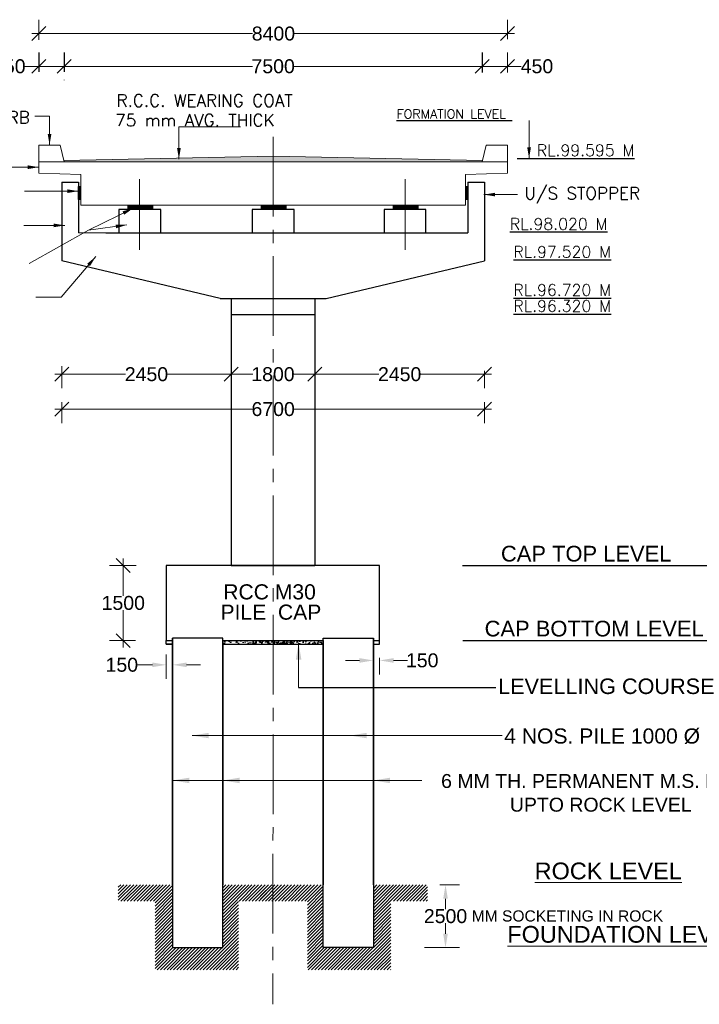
# Model space of a CAD drawing. Header units: inches. Extents: x 13490658 to 13830413, y -2173158 to -1932875.
# Tile 4 of 9: x 13585172 to 13633918, y -2096394 to -2025766. Entities that reach past the tile are written whole.
import ezdxf
from ezdxf.enums import TextEntityAlignment as Align

# ---------------------------------------------------------------- set-up
doc = ezdxf.new("R2010")
doc.units = ezdxf.units.IN
doc.header["$MEASUREMENT"] = 0
doc.linetypes.add('CENTER2', pattern=[28.575, 19.05, -3.175, 3.175, -3.175])
for name, color, linetype, lineweight in [('CENTER LINE', 1, 'CENTER2', 13), ('DRAWING', 23, 'Continuous', 15), ('HATCH', 6, 'Continuous', 9)]:
    doc.layers.add(name, color=color, linetype=linetype, lineweight=lineweight)
for name, color, linetype in [('dimension', 71, 'Continuous'), ('GROUND_LVL', 114, 'Continuous'), ('plan', 12, 'Continuous'), ('TEXT', 4, 'Continuous')]:
    doc.layers.add(name, color=color, linetype=linetype)
doc.styles.add('02', font='romans.shx')
doc.styles.add('03', font='romant.shx')
doc.styles.get("Standard").update_dxf_attribs({"font": 'arial.ttf'})
doc.dimstyles.new('2', dxfattribs={"dimtxt": 311, "dimasz": 300, "dimexe": 75, "dimexo": 75, "dimgap": 75, "dimtad": 1, "dimdec": 0, "dimzin": 0, "dimdsep": 46, "dimtxsty": '03', "dimblk": 'OBLIQUE', "dimcen": 0.09, "dimdle": 75, "dimclrd": 4, "dimclre": 4, "dimclrt": 1, "dimadec": 0, "dimazin": 0, "dimtfac": 1, "dimtdec": 0, "dimtofl": 0, "dimtmove": 0, "dimatfit": 3, "dimfxl": 1, "dimtolj": 1, "dimtzin": 0, "dimlwd": 18, "dimlwe": 18, "dimarcsym": 0})
doc.dimstyles.get("Standard").update_dxf_attribs({"dimtxt": 800, "dimasz": 500, "dimexe": 300, "dimexo": 50, "dimgap": 0.09, "dimtad": 0, "dimtih": 1, "dimtoh": 1, "dimdec": 0, "dimzin": 0, "dimdsep": 46, "dimtxsty": 'Standard', "dimblk": 'OBLIQUE', "dimcen": 0.09, "dimdle": 300, "dimclrd": 60, "dimclre": 61, "dimadec": 0, "dimazin": 0, "dimtfac": 1, "dimtdec": 0, "dimtofl": 0, "dimtmove": 0, "dimatfit": 3, "dimfxl": 1, "dimtolj": 1, "dimtzin": 0, "dimlwd": 9, "dimlwe": 9, "dimarcsym": 0})
pattern_1 = [(45, (11956757.6, -663354.57), (-117.851133, 117.851133), [])]

# ---------------------------------------------------------------- blocks, each defined once
blk = doc.blocks.new('_Oblique')
at = {"color": 0, "linetype": 'ByBlock', "lineweight": -2}
blk.add_line((-0.5, -0.5), (0.5, 0.5), dxfattribs=at)
blk = doc.blocks.new('*D1922')
at = {"color": 7, "lineweight": 13, "transparency": 16777216}
for p, q in [((13592602, -2064408), (13592602, -2067097)), ((13592602, -2070808), (13592602, -2068118))]:
    blk.add_line(p, q, dxfattribs=at)
at = {"color": 7, "lineweight": 9, "transparency": 16777216}
for p, q in [((13593517, -2064908), (13591602, -2064908)), ((13593486, -2070308), (13591602, -2070308))]:
    blk.add_line(p, q, dxfattribs=at)
at = {"layer": 'Defpoints', "color": 0, "transparency": 16777216}
for p in [(13592602, -2064908), (13594517, -2064908), (13594486, -2070308)]:
    blk.add_point(p, dxfattribs=at)
at = {"color": 7, "lineweight": 13, "transparency": 16777216, "xscale": 1000, "yscale": 1000, "zscale": 1000}
for p, rotation in [((13592602, -2064908), 90), ((13592602, -2070308), 270)]:
    blk.add_blockref('_Oblique', p, dxfattribs=dict(at, rotation=rotation))
at = {"color": 0, "transparency": 16777216, "insert": (13592602, -2067608), "char_height": 1000, "attachment_point": 5}
blk.add_mtext('\\A1;1500', dxfattribs=at)
blk = doc.blocks.new('*D1923')
at = {"color": 7, "lineweight": 9, "transparency": 16777216}
for p, q in [((13595688, -2071308), (13595688, -2073044)), ((13596138, -2071308), (13596138, -2073044))]:
    blk.add_line(p, q, dxfattribs=at)
at = {"color": 7, "lineweight": 13, "transparency": 16777216}
for p, q in [((13594688, -2072044), (13593554, -2072044)), ((13597138, -2072044), (13598138, -2072044))]:
    blk.add_line(p, q, dxfattribs=at)
at = {"color": 7, "transparency": 16777216}
for points in [[(13594688, -2071877), (13594688, -2072210), (13595688, -2072044)], [(13597138, -2071877), (13597138, -2072210), (13596138, -2072044)]]:
    blk.add_solid(points, dxfattribs=at)
at = {"layer": 'Defpoints', "color": 0, "transparency": 16777216}
for p in [(13595688, -2070308), (13596138, -2070308), (13595688, -2072044)]:
    blk.add_point(p, dxfattribs=at)
at = {"color": 0, "transparency": 16777216, "insert": (13592498, -2072044), "char_height": 1000, "attachment_point": 5}
blk.add_mtext('\\A1;150', dxfattribs=at)
blk = doc.blocks.new('*D1924')
at = {"color": 7, "lineweight": 13, "transparency": 16777216}
for p, q in [((13609538, -2071727), (13608538, -2071727)), ((13611988, -2071727), (13612988, -2071727))]:
    blk.add_line(p, q, dxfattribs=at)
at = {"color": 7, "lineweight": 9, "transparency": 16777216}
for p, q in [((13610988, -2071535), (13610988, -2072727)), ((13610538, -2072251), (13610538, -2072727))]:
    blk.add_line(p, q, dxfattribs=at)
at = {"color": 7, "transparency": 16777216}
for points in [[(13609538, -2071561), (13609538, -2071894), (13610538, -2071727)], [(13611988, -2071561), (13611988, -2071894), (13610988, -2071727)]]:
    blk.add_solid(points, dxfattribs=at)
at = {"layer": 'Defpoints', "color": 0, "transparency": 16777216}
for p in [(13610988, -2070535), (13610538, -2071251), (13610988, -2071727)]:
    blk.add_point(p, dxfattribs=at)
at = {"color": 0, "transparency": 16777216, "insert": (13614044, -2071727), "char_height": 1000, "attachment_point": 5}
blk.add_mtext('\\A1;150', dxfattribs=at)
blk = doc.blocks.new('*D1931')
at = {"color": 7, "lineweight": 9, "transparency": 16777216}
for p, q in [((13615300, -2087819), (13616715, -2087819)), ((13614201, -2092328), (13616715, -2092328))]:
    blk.add_line(p, q, dxfattribs=at)
at = {"color": 7, "lineweight": 13, "transparency": 16777216}
for p, q in [((13615715, -2088819), (13615715, -2089563)), ((13615715, -2091328), (13615715, -2090584))]:
    blk.add_line(p, q, dxfattribs=at)
at = {"color": 7, "transparency": 16777216}
for points in [[(13615548, -2088819), (13615881, -2088819), (13615715, -2087819)], [(13615548, -2091328), (13615881, -2091328), (13615715, -2092328)]]:
    blk.add_solid(points, dxfattribs=at)
at = {"layer": 'Defpoints', "color": 0, "transparency": 16777216}
for p in [(13614300, -2087819), (13613201, -2092328), (13615715, -2092328)]:
    blk.add_point(p, dxfattribs=at)
at = {"color": 0, "transparency": 16777216, "insert": (13615715, -2090074), "char_height": 1000, "attachment_point": 5}
blk.add_mtext('\\A1;2500', dxfattribs=at)
blk = doc.blocks.new('*D1963')
at = {"color": 7, "lineweight": 9, "transparency": 16777216}
blk.add_line((13586552, -2029518), (13586552, -2028112), dxfattribs=at)
at = {"color": 7, "lineweight": 13, "transparency": 16777216}
for p, q in [((13586552, -2029112), (13585552, -2029112)), ((13588852, -2029112), (13586552, -2029112))]:
    blk.add_line(p, q, dxfattribs=at)
at = {"layer": 'Defpoints', "color": 0, "transparency": 16777216}
for p in [(13586552, -2029112), (13588352, -2029112), (13586552, -2030518)]:
    blk.add_point(p, dxfattribs=at)
at = {"color": 7, "lineweight": 13, "transparency": 16777216, "xscale": 1000, "yscale": 1000, "zscale": 1000, "rotation": 180}
blk.add_blockref('_Oblique', (13586552, -2029112), dxfattribs=at)
at = {"color": 7, "lineweight": 13, "transparency": 16777216, "xscale": 1000, "yscale": 1000, "zscale": 1000}
blk.add_blockref('_Oblique', (13588352, -2029112), dxfattribs=at)
at = {"color": 0, "transparency": 16777216, "insert": (13584429, -2029112), "char_height": 1000, "attachment_point": 5}
blk.add_mtext('\\A1;450', dxfattribs=at)
blk = doc.blocks.new('*D1964')
at = {"color": 7, "lineweight": 13, "transparency": 16777216}
for p, q in [((13587852, -2029112), (13601865, -2029112)), ((13618852, -2029112), (13604839, -2029112))]:
    blk.add_line(p, q, dxfattribs=at)
at = {"color": 7, "lineweight": 9, "transparency": 16777216}
blk.add_line((13588352, -2030086), (13588352, -2030112), dxfattribs=at)
at = {"layer": 'Defpoints', "color": 0, "transparency": 16777216}
for p in [(13588352, -2029086), (13618352, -2029112), (13618352, -2029112)]:
    blk.add_point(p, dxfattribs=at)
at = {"color": 7, "lineweight": 13, "transparency": 16777216, "xscale": 1000, "yscale": 1000, "zscale": 1000, "rotation": 180}
blk.add_blockref('_Oblique', (13588352, -2029112), dxfattribs=at)
at = {"color": 7, "lineweight": 13, "transparency": 16777216, "xscale": 1000, "yscale": 1000, "zscale": 1000}
blk.add_blockref('_Oblique', (13618352, -2029112), dxfattribs=at)
at = {"color": 0, "transparency": 16777216, "insert": (13603352, -2029112), "char_height": 1000, "attachment_point": 5}
blk.add_mtext('\\A1;7500', dxfattribs=at)
blk = doc.blocks.new('*D1965')
at = {"color": 7, "lineweight": 9, "transparency": 16777216}
for p, q in [((13586552, -2027207), (13586552, -2025766)), ((13620152, -2027163), (13620152, -2025766))]:
    blk.add_line(p, q, dxfattribs=at)
at = {"color": 7, "lineweight": 13, "transparency": 16777216}
for p, q in [((13586052, -2026766), (13601880, -2026766)), ((13620652, -2026766), (13604864, -2026766))]:
    blk.add_line(p, q, dxfattribs=at)
at = {"layer": 'Defpoints', "color": 0, "transparency": 16777216}
for p in [(13586552, -2026766), (13586552, -2028207), (13620152, -2028163)]:
    blk.add_point(p, dxfattribs=at)
at = {"color": 7, "lineweight": 13, "transparency": 16777216, "xscale": 1000, "yscale": 1000, "zscale": 1000, "rotation": 180}
blk.add_blockref('_Oblique', (13586552, -2026766), dxfattribs=at)
at = {"color": 7, "lineweight": 13, "transparency": 16777216, "xscale": 1000, "yscale": 1000, "zscale": 1000}
blk.add_blockref('_Oblique', (13620152, -2026766), dxfattribs=at)
at = {"color": 0, "transparency": 16777216, "insert": (13603372, -2026766), "char_height": 1000, "attachment_point": 5}
blk.add_mtext('\\A1;8400', dxfattribs=at)
blk = doc.blocks.new('*D1966')
at = {"color": 7, "lineweight": 9, "transparency": 16777216}
blk.add_line((13620152, -2029566), (13620152, -2028112), dxfattribs=at)
at = {"color": 7, "lineweight": 13, "transparency": 16777216}
for p, q in [((13617852, -2029112), (13620152, -2029112)), ((13620152, -2029112), (13621152, -2029112))]:
    blk.add_line(p, q, dxfattribs=at)
at = {"layer": 'Defpoints', "color": 0, "transparency": 16777216}
for p in [(13618352, -2029112), (13620152, -2029112), (13620152, -2030566)]:
    blk.add_point(p, dxfattribs=at)
at = {"color": 7, "lineweight": 13, "transparency": 16777216, "xscale": 1000, "yscale": 1000, "zscale": 1000, "rotation": 180}
blk.add_blockref('_Oblique', (13618352, -2029112), dxfattribs=at)
at = {"color": 7, "lineweight": 13, "transparency": 16777216, "xscale": 1000, "yscale": 1000, "zscale": 1000}
blk.add_blockref('_Oblique', (13620152, -2029112), dxfattribs=at)
at = {"color": 0, "transparency": 16777216, "insert": (13622275, -2029112), "char_height": 1000, "attachment_point": 5}
blk.add_mtext('\\A1;450', dxfattribs=at)
blk = doc.blocks.new('*D1967')
at = {"color": 7, "lineweight": 13, "transparency": 16777216}
for p, q in [((13599838, -2051200), (13601894, -2051200)), ((13606838, -2051200), (13604782, -2051200))]:
    blk.add_line(p, q, dxfattribs=at)
at = {"layer": 'Defpoints', "color": 0, "transparency": 16777216}
for p in [(13600338, -2051200), (13600338, -2051200), (13606338, -2051200)]:
    blk.add_point(p, dxfattribs=at)
at = {"color": 7, "lineweight": 13, "transparency": 16777216, "xscale": 1000, "yscale": 1000, "zscale": 1000, "rotation": 180}
blk.add_blockref('_Oblique', (13600338, -2051200), dxfattribs=at)
at = {"color": 7, "lineweight": 13, "transparency": 16777216, "xscale": 1000, "yscale": 1000, "zscale": 1000}
blk.add_blockref('_Oblique', (13606338, -2051200), dxfattribs=at)
at = {"color": 0, "transparency": 16777216, "insert": (13603338, -2051200), "char_height": 1000, "attachment_point": 5}
blk.add_mtext('\\A1;1800', dxfattribs=at)
blk = doc.blocks.new('*D1968')
at = {"color": 7, "lineweight": 9, "transparency": 16777216}
blk.add_line((13588192, -2050623), (13588192, -2052200), dxfattribs=at)
at = {"color": 7, "lineweight": 13, "transparency": 16777216}
for p, q in [((13587692, -2051200), (13592765, -2051200)), ((13600838, -2051200), (13595765, -2051200))]:
    blk.add_line(p, q, dxfattribs=at)
at = {"layer": 'Defpoints', "color": 0, "transparency": 16777216}
for p in [(13588192, -2049623), (13588192, -2051200), (13600338, -2051200)]:
    blk.add_point(p, dxfattribs=at)
at = {"color": 7, "lineweight": 13, "transparency": 16777216, "xscale": 1000, "yscale": 1000, "zscale": 1000, "rotation": 180}
blk.add_blockref('_Oblique', (13588192, -2051200), dxfattribs=at)
at = {"color": 7, "lineweight": 13, "transparency": 16777216, "xscale": 1000, "yscale": 1000, "zscale": 1000}
blk.add_blockref('_Oblique', (13600338, -2051200), dxfattribs=at)
at = {"color": 0, "transparency": 16777216, "insert": (13594265, -2051200), "char_height": 1000, "attachment_point": 5}
blk.add_mtext('\\A1;2450', dxfattribs=at)
blk = doc.blocks.new('*D1969')
at = {"color": 7, "lineweight": 9, "transparency": 16777216}
blk.add_line((13618512, -2050954), (13618512, -2052200), dxfattribs=at)
at = {"color": 7, "lineweight": 13, "transparency": 16777216}
for p, q in [((13605838, -2051200), (13610925, -2051200)), ((13619012, -2051200), (13613925, -2051200))]:
    blk.add_line(p, q, dxfattribs=at)
at = {"layer": 'Defpoints', "color": 0, "transparency": 16777216}
for p in [(13618512, -2049954), (13606338, -2051200), (13618512, -2051200)]:
    blk.add_point(p, dxfattribs=at)
at = {"color": 7, "lineweight": 13, "transparency": 16777216, "xscale": 1000, "yscale": 1000, "zscale": 1000, "rotation": 180}
blk.add_blockref('_Oblique', (13606338, -2051200), dxfattribs=at)
at = {"color": 7, "lineweight": 13, "transparency": 16777216, "xscale": 1000, "yscale": 1000, "zscale": 1000}
blk.add_blockref('_Oblique', (13618512, -2051200), dxfattribs=at)
at = {"color": 0, "transparency": 16777216, "insert": (13612425, -2051200), "char_height": 1000, "attachment_point": 5}
blk.add_mtext('\\A1;2450', dxfattribs=at)
blk = doc.blocks.new('*D1973')
at = {"color": 7, "lineweight": 13, "transparency": 16777216}
for p, q in [((13587692, -2053703), (13601858, -2053703)), ((13619012, -2053703), (13604846, -2053703))]:
    blk.add_line(p, q, dxfattribs=at)
at = {"color": 7, "lineweight": 9, "transparency": 16777216}
for p, q in [((13588192, -2053200), (13588192, -2054703)), ((13618512, -2053200), (13618512, -2054703))]:
    blk.add_line(p, q, dxfattribs=at)
at = {"layer": 'Defpoints', "color": 0, "transparency": 16777216}
for p in [(13588192, -2052200), (13618512, -2052200), (13588192, -2053703)]:
    blk.add_point(p, dxfattribs=at)
at = {"color": 7, "lineweight": 13, "transparency": 16777216, "xscale": 1000, "yscale": 1000, "zscale": 1000, "rotation": 180}
blk.add_blockref('_Oblique', (13588192, -2053703), dxfattribs=at)
at = {"color": 7, "lineweight": 13, "transparency": 16777216, "xscale": 1000, "yscale": 1000, "zscale": 1000}
blk.add_blockref('_Oblique', (13618512, -2053703), dxfattribs=at)
at = {"color": 0, "transparency": 16777216, "insert": (13603352, -2053703), "char_height": 1000, "attachment_point": 5}
blk.add_mtext('\\A1;6700', dxfattribs=at)

msp = doc.modelspace()

# ---------------------------------------------------------------- hatches: boundary and pattern name
h = msp.add_hatch()
h.set_pattern_fill('ANSI31', color=0, scale=400, style=0)
h.set_pattern_definition([(45, (13477217.617, -2424934.804), (-35.355339, 35.355339), [])])
h.paths.add_polyline_path([(13612813.8, -2039374.8), (13612813.8, -2039065.5), (13611960.5, -2039065.5), (13611960.5, -2039374.8)])
h.paths.add_polyline_path([(13612816.7, -2039065.5), (13612816.7, -2039374.8), (13613746.3, -2039374.8), (13613746.3, -2039065.5)])
h.paths.add_polyline_path([(13604281.6, -2039374.8), (13604281.6, -2039065.5), (13603338, -2039065.5), (13603338, -2039374.8)])
h.paths.add_polyline_path([(13603334.3, -2039374.8), (13603334.3, -2039065.5), (13602495.8, -2039065.5), (13602495.8, -2039374.8)])
h.paths.add_polyline_path([(13593771.8, -2039065.5), (13593771.8, -2039374.8), (13594719.1, -2039374.8), (13594719.1, -2039065.5)])
h.paths.add_polyline_path([(13593771.8, -2039374.8), (13593771.8, -2039065.5), (13592933.3, -2039065.5), (13592933.3, -2039374.8)])
h = msp.add_hatch()
h.set_pattern_fill('AR-CONC', color=0, scale=83.333335, style=0)
h.set_pattern_definition([(50, (10067950.03, -2619348.7), (597.71683, -52.29345), [62.5, -687.50001]), (355, (10067950, -2619348.7), (-115.62611, 626.82679), [50, -550.00001]), (100.4514, (10067999.84, -2619353.05), (482.09116, 574.53296), [53.11683, -584.2851]), (46.1842, (10067950, -2619182), (889.36756, -137.93251), [93.75, -1031.25002]), (96.6356, (10068024.1, -2619193.5), (778.8856, 811.7649), [79.67524, -876.42752]), (351.1842, (10067950, -2619182), (778.88497, 811.76552), [75, -825.00002]), (21, (10068033.36, -2619223.7), (497.422553, -335.51575), [62.5, -687.50001]), (326, (10068033.36, -2619223.7), (202.76278, 604.29172), [50, -550.00001]), (71.4514, (10068074.8, -2619251.65), (700.18554, 268.77542), [53.11683, -584.2851]), (37.5, (10067950.03, -2619348.7), (10.133213, 277.41155), [0, -543.333344, 0, -558.333344, 0, -552.083344]), (7.5, (10067950.03, -2619348.7), (219.22462, 328.676433), [0, -318.33334, 0, -530.833344, 0, -210.41667]), (327.5, (10067764.2, -2619348.7), (444.852039, -18.795727), [0, -208.333337, 0, -650.000013, 0, -862.500017]), (317.5, (10067680.86, -2619348.7), (485.988484, 83.42082), [0, -270.83334, 0, -431.666675, 0, -612.50001])])
h.paths.add_polyline_path([(13606938, -2070557.7), (13606938, -2070307.7), (13601871.5, -2070307.7), (13601871.5, -2070557.7)])
at = {"layer": 'GROUND_LVL', "lineweight": 9}
h = msp.add_hatch(dxfattribs=at)
h.set_pattern_fill('ANSI31', color=0, scale=1333.33336, style=0)
h.set_pattern_definition(pattern_1)
h.paths.add_polyline_path([(13592242.9, -2088996.7), (13594886.5, -2088996.7), (13594883.3, -2093924.8), (13600871.3, -2093924.8), (13600871.3, -2088992.7), (13604221.4, -2088992.7), (13604221.4, -2087829.9), (13599738, -2087827.7), (13599738, -2092327.7), (13596138, -2092327.7), (13596138, -2087827.7), (13592242.9, -2087819.4)])
h = msp.add_hatch(dxfattribs=at)
h.set_pattern_fill('ANSI31', color=0, scale=1333.33336, style=0)
h.set_pattern_definition(pattern_1)
h.paths.add_polyline_path([(13614433.2, -2088996.7), (13611789.5, -2088996.7), (13611792.7, -2093924.8), (13605804.7, -2093924.8), (13605804.7, -2088992.7), (13602454.6, -2088992.7), (13602454.6, -2087829.9), (13606938, -2087827.7), (13606938, -2092327.7), (13610538, -2092327.7), (13610538, -2087827.7), (13614433.2, -2087819.4)])
at = {"layer": 'HATCH', "linetype": 'Continuous', "ltscale": 0.05}
h = msp.add_hatch(dxfattribs=at)
h.set_pattern_fill('AR-SAND', color=0, scale=200, style=0)
h.set_pattern_definition([(37.5, (13477217.62, -2424634.8), (-12.59867, 385.36475), [0, -304, 0, -340, 0, -325]), (7.5, (13477217.6, -2424634.8), (353.95534, 564.4292), [0, -164, 0, -274, 0, -105]), (327.5, (13476971.6, -2424634.8), (622.82837, 1.1318), [0, -100, 0, -360, 0, -470]), (317.5, (13476971.6, -2424634.8), (601.2253, 175.5351), [0, -50, 0, -236, 0, -270])])
h.paths.add_polyline_path([(13588328.7, -2035864.5), (13588352, -2035965.5), (13603338, -2035965.5), (13603338, -2035565.8)])
h.paths.add_polyline_path([(13603352, -2035565.5), (13603338, -2035565.8), (13603338, -2035965.5), (13618352, -2035965.5), (13618375.5, -2035863.3)])
at = {"layer": 'HATCH'}
h = msp.add_hatch(dxfattribs=at)
h.set_pattern_fill('ANSI31', color=0, scale=400, style=0)
h.set_pattern_definition([(45, (13475089.77, -2735152.737), (-35.355339, 35.355339), [])])
h.paths.add_polyline_path([(13589392, -2038675.5), (13589552, -2038675.5), (13589552, -2037722), (13589392, -2037722)])
h = msp.add_hatch(dxfattribs=at)
h.set_pattern_fill('ANSI31', color=0, scale=400, style=0)
h.set_pattern_definition([(135, (13731614.21, -2735152.737), (35.355339, 35.355339), [])])
h.paths.add_polyline_path([(13617312, -2038675.5), (13617152, -2038675.5), (13617152, -2037722), (13617312, -2037722)])
at = {"layer": 'plan', "linetype": 'Continuous', "lineweight": 0}
h = msp.add_hatch(dxfattribs=at)
h.set_pattern_fill('AR-CONC', color=0, scale=83.333335, style=0)
h.set_pattern_definition([(50, (10065702.2, -2619348.7), (597.71683, -52.29345), [62.5, -687.50001]), (355, (10065702.2, -2619348.7), (-115.62611, 626.82679), [50, -550.00001]), (100.4514, (10065752, -2619353.05), (482.09116, 574.53296), [53.11683, -584.2851]), (46.1842, (10065702.2, -2619182), (889.36756, -137.93251), [93.75, -1031.25002]), (96.6356, (10065776.3, -2619193.5), (778.8856, 811.7649), [79.67524, -876.42752]), (351.1842, (10065702.2, -2619182), (778.88497, 811.76552), [75, -825.00002]), (21, (10065785.55, -2619223.7), (497.422553, -335.51575), [62.5, -687.50001]), (326, (10065785.55, -2619223.7), (202.76278, 604.29172), [50, -550.00001]), (71.4514, (10065827, -2619251.65), (700.18554, 268.77542), [53.11683, -584.2851]), (37.5, (10065702.21, -2619348.7), (10.133213, 277.41155), [0, -543.333344, 0, -558.333344, 0, -552.083344]), (7.5, (10065702.2, -2619348.7), (219.22462, 328.676433), [0, -318.33334, 0, -530.833344, 0, -210.41667]), (327.5, (10065516.38, -2619348.7), (444.852039, -18.795727), [0, -208.333337, 0, -650.000013, 0, -862.500017]), (317.5, (10065433.05, -2619348.7), (485.988484, 83.42082), [0, -270.83334, 0, -431.666675, 0, -612.50001])])
h.paths.add_polyline_path([(13604782.2, -2070557.7), (13604782.2, -2070307.7), (13599738, -2070307.7), (13599738, -2070557.7)])

# ---------------------------------------------------------------- linework, layer by layer
for p, q in [((13586552, -2028112.1), (13586552, -2029518)), ((13588352, -2028112.1), (13588352, -2029518)), ((13618352, -2028112.1), (13618352, -2029518)), ((13620855.5, -2035714.3), (13629099.1, -2035714.3)), ((13621560.5, -2035714.3), (13623374, -2035714.3)), ((13616933.6, -2064907.7), (13635421.6, -2064907.7)), ((13616948.6, -2070307.7), (13635282.1, -2070307.7)), ((13605179.1, -2073676.8), (13619313.6, -2073676.8))]:
    msp.add_line(p, q)
at = {"color": 0}
for p, q in [((13618352, -2029112.1), (13618352, -2029566)), ((13588192, -2037413.6), (13589392, -2037413.6)), ((13588192, -2037413.6), (13588192, -2043056)), ((13589392, -2037413.6), (13589392, -2041065.5)), ((13617312, -2037413.6), (13617312, -2041065.5)), ((13617312, -2037413.6), (13618512, -2037413.6)), ((13618512, -2037413.6), (13618512, -2043056)), ((13589392, -2037722), (13589392, -2037722)), ((13589392, -2037722), (13589392, -2038675.5)), ((13589392, -2038198.7), (13589392, -2037722)), ((13589392, -2037722), (13589392, -2037960.4)), ((13589392, -2038675.5), (13589392, -2038198.7)), ((13589392, -2038198.7), (13589392, -2038198.7)), ((13592286.6, -2039374.8), (13592286.6, -2041065.5)), ((13595286.6, -2039374.8), (13592286.6, -2039374.8)), ((13595286.6, -2041065.5), (13595286.6, -2039374.8)), ((13604849.1, -2039374.8), (13601849.1, -2039374.8)), ((13601849.1, -2039374.8), (13601849.1, -2041065.5)), ((13604849.1, -2041065.5), (13604849.1, -2039374.8)), ((13611313.8, -2039374.8), (13611313.8, -2041065.5)), ((13614313.8, -2039374.8), (13611313.8, -2039374.8)), ((13614313.8, -2041065.5), (13614313.8, -2039374.8)), ((13591352, -2041065.5), (13617312, -2041065.5)), ((13599552, -2045776), (13588192, -2043056)), ((13607152, -2045776), (13618512, -2043056)), ((13599552, -2045776), (13607152, -2045776)), ((13599932, -2045776), (13606772, -2045776)), ((13606338, -2046205.5), (13606338, -2047705.5)), ((13600338, -2046916), (13606338, -2046916)), ((13595688, -2070307.7), (13596138, -2070307.7)), ((13595688, -2070307.7), (13596138, -2070307.7)), ((13595688, -2070307.7), (13596138, -2070307.7)), ((13595688, -2070557.7), (13595688, -2070307.7)), ((13596138, -2070557.7), (13595688, -2070557.7)), ((13595688, -2070557.7), (13596138, -2070557.7)), ((13596138, -2070557.7), (13595688, -2070557.7)), ((13599738, -2070141.1), (13596138, -2070141.1)), ((13596138, -2070307.7), (13596138, -2070141.1)), ((13599738, -2070307.7), (13599738, -2070141.1)), ((13599738, -2070307.7), (13606938, -2070307.7)), ((13599738, -2070557.7), (13606938, -2070557.7)), ((13606938, -2070141.1), (13610538, -2070141.1)), ((13606938, -2092327.7), (13606938, -2070141.1)), ((13606938, -2070307.7), (13606938, -2070307.7)), ((13610538, -2070307.7), (13610538, -2070141.1)), ((13610538, -2070141.1), (13610538, -2092327.7)), ((13610538, -2070307.7), (13610988, -2070307.7)), ((13610538, -2070557.7), (13610988, -2070557.7)), ((13610988, -2070557.7), (13610988, -2070307.7)), ((13603338, -2082556.3), (13603338, -2082556.3))]:
    msp.add_line(p, q, dxfattribs=at)
at = {"color": 0, "ltscale": 2}
for p, q in [((13600338, -2045776), (13600338, -2064907.7)), ((13606338, -2045776), (13606338, -2064907.7)), ((13610988, -2064907.7), (13595688, -2064907.7)), ((13595688, -2064907.7), (13595688, -2070307.7)), ((13600338, -2064907.7), (13606338, -2064907.7)), ((13610988, -2070307.7), (13610988, -2064907.7)), ((13596138, -2070141.1), (13596138, -2092327.7)), ((13599738, -2092327.7), (13599738, -2087827.7)), ((13596138, -2092327.7), (13599738, -2092327.7)), ((13610538, -2092327.7), (13606938, -2092327.7))]:
    msp.add_line(p, q, dxfattribs=at)
at = {"color": 0, "lineweight": 35, "ltscale": 2}
for p, q in [((13596138, -2070307.7), (13596138, -2087827.7)), ((13599738, -2070307.7), (13599738, -2087827.7)), ((13606938, -2070307.7), (13606938, -2087827.7)), ((13610538, -2070307.7), (13610538, -2087827.7))]:
    msp.add_line(p, q, dxfattribs=at)
at = {"layer": 'CENTER LINE', "color": 6, "ltscale": 300}
msp.add_line((13603352, -2034167.5), (13603338, -2096393.8), dxfattribs=at)
at = {"layer": 'CENTER LINE', "color": 0, "ltscale": 300}
for p, q in [((13593771.8, -2037203.7), (13593771.8, -2042274.6)), ((13612816.7, -2037201.3), (13612816.7, -2042272.3))]:
    msp.add_line(p, q, dxfattribs=at)
at = {"layer": 'CENTER LINE', "color": 0, "ltscale": 0.5}
msp.add_line((13612813.8, -2037203.7), (13612813.8, -2042274.6), dxfattribs=at)
at = {"layer": 'DRAWING', "color": 0, "linetype": 'Continuous', "ltscale": 0.05}
for p, q in [((13586552, -2034765.5), (13588075.7, -2034765.5)), ((13586552, -2034765.5), (13586552, -2036765.5)), ((13588075.7, -2034765.5), (13588352, -2035965.5)), ((13618628.3, -2034765.5), (13618352, -2035965.5)), ((13620152, -2034765.5), (13618628.3, -2034765.5)), ((13620152, -2034765.5), (13620152, -2036765.5)), ((13586552, -2035965.5), (13620152, -2035965.5)), ((13588328.7, -2035864.5), (13603352, -2035565.5)), ((13618369, -2035863.1), (13603352, -2035565.5)), ((13586552, -2036765.5), (13589552, -2036865.5)), ((13589552, -2036865.5), (13589552, -2039065.5)), ((13617152, -2036865.5), (13620152, -2036765.5)), ((13617152, -2036865.5), (13617152, -2039065.5)), ((13617152, -2036865.5), (13617152, -2039065.5)), ((13589392, -2037722), (13589552, -2037722)), ((13617312, -2037722), (13617152, -2037722)), ((13589552, -2038675.5), (13589392, -2038675.5)), ((13617152, -2038675.5), (13617312, -2038675.5)), ((13589552, -2039065.5), (13617152, -2039065.5)), ((13589552, -2039065.5), (13617152, -2039065.5)), ((13615352, -2041065.5), (13589392, -2041065.5))]:
    msp.add_line(p, q, dxfattribs=at)
at = {"layer": 'DRAWING', "color": 0, "ltscale": 10}
for p, q in [((13592933.3, -2039073.7), (13592933.3, -2039377.3)), ((13592933.3, -2039073.7), (13592933.3, -2039377.3)), ((13594719.1, -2039073.7), (13594719.1, -2039377.3)), ((13594719.1, -2039073.7), (13594719.1, -2039377.3)), ((13602495.8, -2039073.7), (13602495.8, -2039377.3)), ((13602495.8, -2039073.7), (13602495.8, -2039377.3)), ((13604281.6, -2039073.7), (13604281.6, -2039377.3)), ((13604281.6, -2039073.7), (13604281.6, -2039377.3)), ((13611960.5, -2039073.7), (13611960.5, -2039377.3)), ((13611960.5, -2039073.7), (13611960.5, -2039377.3)), ((13613746.3, -2039073.7), (13613746.3, -2039377.3)), ((13613746.3, -2039073.7), (13613746.3, -2039377.3))]:
    msp.add_line(p, q, dxfattribs=at)

# ---------------------------------------------------------------- texts
at = {"color": 0}
for s, p in [('CAP TOP LEVEL', (13619690, -2064631.7)), ('CAP BOTTOM LEVEL', (13618518.9, -2070006.6))]:
    msp.add_text(s, height=1125, dxfattribs=at).set_placement(p)
at = {"layer": 'TEXT', "color": 0, "style": '02'}
for s, p in [('R.C.C. WEARING COAT', (13592119.4, -2031565.6)), ('KERB', (13582798.8, -2032776)), ('75 mm AVG. THICK', (13592026.4, -2032975.1))]:
    msp.add_text(s, height=880, dxfattribs=at).set_placement(p, align=Align.MIDDLE_LEFT)
at = {"layer": 'TEXT', "color": 0, "ltscale": 100, "style": '02'}
for s, height, p in [('%%UFORMATION LEVEL ', 660, (13612208.8, -2032532)), ('%%URL.99.595 M', 825, (13622264.8, -2035136.7)), ('%%URL.98.020 M', 825, (13620328, -2040417.5)), ('%%URL.97.520 M', 825, (13620585.1, -2042423.4)), ('%%URL.96.720 M', 825, (13620585.1, -2045161.2)), ('%%URL.96.320 M', 825, (13620585.1, -2046301.2))]:
    msp.add_text(s, height=height, dxfattribs=at).set_placement(p, align=Align.MIDDLE_LEFT)
at = {"layer": 'TEXT', "color": 0, "style": '02'}
msp.add_text('U/S STOPPER', height=880, dxfattribs=at).set_placement((13621371, -2038657.8))
at = {"layer": 'TEXT', "color": 0, "lineweight": 20}
for s, height, p in [('RCC M30', 1083.33, (13599771.2, -2067349.7)), ('  PILE  CAP', 1083.333, (13598733.2, -2068804.5)), ('LEVELLING COURSE', 1111.111, (13619485.4, -2074136.4)), ('  4 NOS. PILE 1000 %%C ', 1083.334, (13619084, -2077689.1)), ('6 MM TH. PERMANENT M.S. LINER', 1000, (13615398.1, -2080875.1)), ('UPTO ROCK LEVEL', 1000, (13620329.7, -2082574.4))]:
    msp.add_text(s, height=height, dxfattribs=at).set_placement(p)
at = {"layer": 'TEXT', "color": 0, "lineweight": 9}
msp.add_text('MM SOCKETING IN ROCK', height=800, dxfattribs=at).set_placement((13617595.8, -2090456))
at = {"layer": 'TEXT', "color": 0, "lineweight": 20, "char_height": 1203, "width": 19650.235, "attachment_point": 1}
for s, insert in [('{\\LROCK LEVEL}', (13622109.7, -2086224.3)), ('{\\LFOUNDATION LEVEL}', (13620149.7, -2090773.2))]:
    msp.add_mtext(s, dxfattribs=dict(at, insert=insert))

# ---------------------------------------------------------------- dimensions: what is measured, and where the dimension line sits
at = {"color": 0}
for base, p1, p2, text, override, picture, middle in [((13586552, -2026766.3), (13620152, -2028163.4), (13586552, -2028206.9), '8400', {"dimtxt": 1000, "dimasz": 1000, "dimexe": 1000, "dimexo": 1000, "dimdle": 500, "dimclrd": 7, "dimclre": 7, "dimfxl": 300, "dimlwd": 13}, '*D1965', (13603371.9, -2026766.3)), ((13586552, -2029112.1), (13588352, -2029112.1), (13586552, -2030518), '450', {"dimtxt": 1000, "dimasz": 1000, "dimexe": 1000, "dimexo": 1000, "dimdle": 500, "dimclrd": 7, "dimclre": 7, "dimfxl": 300, "dimlwd": 13}, '*D1963', (13584428.8, -2029112.1)), ((13618352, -2029112.1), (13588352, -2029086.3), (13618352, -2029112.1), '7500', {"dimtxt": 1000, "dimasz": 1000, "dimexe": 1000, "dimexo": 1000, "dimdle": 500, "dimclrd": 7, "dimclre": 7, "dimfxl": 300, "dimlwd": 13}, '*D1964', (13603352, -2029112.1)), ((13595688, -2072043.6), (13596138, -2070307.7), (13595688, -2070307.7), '150', {"dimtxt": 1000, "dimasz": 1000, "dimexe": 1000, "dimexo": 1000, "dimsah": 1, "dimdle": 500, "dimclrd": 7, "dimclre": 7, "dimfxl": 300, "dimlwd": 13}, '*D1923', (13592498, -2072043.6)), ((13610988, -2071727.4), (13610538, -2071250.9), (13610988, -2070535.3), '150', {"dimtxt": 1000, "dimasz": 1000, "dimexe": 1000, "dimexo": 1000, "dimsah": 1, "dimdle": 500, "dimclrd": 7, "dimclre": 7, "dimfxl": 300, "dimlwd": 13}, '*D1924', (13614044, -2071727.4))]:
    dim = msp.add_linear_dim(base=base, p1=p1, p2=p2, text=text, dimstyle='Standard', override=override, dxfattribs=at)
    dim.commit()
    dim.dimension.update_dxf_attribs({"geometry": picture, "text_midpoint": middle, "dimtype": 160})
for base, p1, p2, angle, text, override, picture, middle in [((13620152, -2029112.1), (13618352, -2029112.1), (13620152, -2030566), 180, '450', {"dimtxt": 1000, "dimasz": 1000, "dimexe": 1000, "dimexo": 1000, "dimdle": 500, "dimclrd": 7, "dimclre": 7, "dimfxl": 300, "dimlwd": 13}, '*D1966', (13622275.2, -2029112.1)), ((13615714.6, -2092327.7), (13614300.1, -2087819.3), (13613201.4, -2092327.7), 90, '2500', {"dimtxt": 1000, "dimasz": 1000, "dimexe": 1000, "dimexo": 1000, "dimsah": 1, "dimdle": 500, "dimclrd": 7, "dimclre": 7, "dimfxl": 300, "dimlwd": 13}, '*D1931', (13615714.6, -2090073.5))]:
    dim = msp.add_linear_dim(base=base, p1=p1, p2=p2, angle=angle, text=text, dimstyle='Standard', override=override, dxfattribs=at)
    dim.commit()
    dim.dimension.update_dxf_attribs({"geometry": picture, "text_midpoint": middle, "dimtype": 160})
for base, p1, p2, text, picture, middle in [((13588192, -2051199.5), (13600338, -2051199.5), (13588192, -2049622.6), '2450', '*D1968', (13594265, -2051199.5)), ((13618512, -2051199.5), (13606338, -2051199.5), (13618512, -2049954), '2450', '*D1969', (13612425, -2051199.5)), ((13600338, -2051199.5), (13606338, -2051199.5), (13600338, -2051199.5), '1800', '*D1967', (13603338, -2051199.5)), ((13588192, -2053702.6), (13618512, -2052199.5), (13588192, -2052199.5), '6700', '*D1973', (13603352, -2053702.6))]:
    dim = msp.add_linear_dim(base=base, p1=p1, p2=p2, text=text, dimstyle='Standard', override={"dimtxt": 1000, "dimasz": 1000, "dimexe": 1000, "dimexo": 1000, "dimdle": 500, "dimclrd": 7, "dimclre": 7, "dimfxl": 300, "dimlwd": 13}, dxfattribs=at)
    dim.commit()
    dim.dimension.update_dxf_attribs({"geometry": picture, "text_midpoint": middle})
dim = msp.add_linear_dim(base=(13592601.8, -2064907.7), p1=(13594485.7, -2070307.7), p2=(13594517.4, -2064907.7), angle=90, text='1500', dimstyle='Standard', override={"dimtxt": 1000, "dimasz": 1000, "dimexe": 1000, "dimexo": 1000, "dimdle": 500, "dimclrd": 7, "dimclre": 7, "dimfxl": 300, "dimlwd": 13}, dxfattribs=at)
dim.commit()
dim.dimension.update_dxf_attribs({"geometry": '*D1922', "text_midpoint": (13592601.8, -2067607.7)})

# ---------------------------------------------------------------- leaders
at = {"layer": 'dimension', "color": 0}
for points, override in [([(13587313.8, -2034765.5), (13587316.9, -2032675.1), (13586255.6, -2032675.1)], {"dimasz": 800, "dimtad": 0, "dimclrd": 7}), ([(13621708.3, -2035731.5), (13621708.3, -2033641), (13621708.3, -2032992.7)], {"dimasz": 800, "dimtad": 0, "dimclrd": 7}), ([(13596592.6, -2035776), (13596592.6, -2033444.1), (13601021.5, -2033449.5)], {"dimasz": 800, "dimtad": 0, "dimclrd": 7}), ([(13586552, -2036346.9), (13582419.8, -2036346.9)], {"dimasz": 800, "dimtad": 0, "dimclrd": 7}), ([(13589392, -2038066.1), (13585519.9, -2038066.1)], {"dimasz": 800, "dimtad": 0, "dimclrd": 7}), ([(13618474.4, -2038312), (13620888.4, -2038312)], {"dimasz": 800, "dimtad": 0, "dimclrd": 7}), ([(13593323.9, -2039282.9), (13590102.6, -2040873.7), (13585847, -2043249.2)], {"dimasz": 800, "dimtad": 0, "dimclrd": 7}), ([(13588397.9, -2040521.4), (13585457.6, -2040521.4)], {"dimasz": 800, "dimtad": 0, "dimclrd": 7}), ([(13592865.5, -2040482.3), (13590102.6, -2040873.7)], {"dimasz": 800, "dimtad": 0, "dimclrd": 7}), ([(13590633.6, -2042750.2), (13588137.4, -2045665.3), (13586323.6, -2045665.3)], {"dimasz": 800, "dimtad": 0, "dimclrd": 7}), ([(13605177.5, -2070472.2), (13605179.1, -2073676.6), (13605179.1, -2073676.8)], {"dimasz": 1200, "dimtad": 0, "dimclrd": 7}), ([(13597536.5, -2077116.8), (13608957.5, -2077116.7)], {"dimasz": 1200, "dimtad": 0, "dimclrd": 7}), ([(13608869.8, -2077116.7), (13619789.4, -2077116.7)], {"dimasz": 1200, "dimtad": 0, "dimclrd": 7}), ([(13596138, -2080336.5), (13606460, -2080336.5)], {"dimasz": 1200, "dimtad": 0, "dimclrd": 7}), ([(13599738, -2080336.5), (13610538, -2080336.5)], {"dimasz": 1200, "dimtad": 0, "dimclrd": 7}), ([(13610538, -2080336.5), (13614016.3, -2080336.5)], {"dimasz": 1200, "dimtad": 0, "dimclrd": 7})]:
    msp.add_leader(points, dimstyle='2', override=override, dxfattribs=at)

doc.saveas('drawing.dxf')
